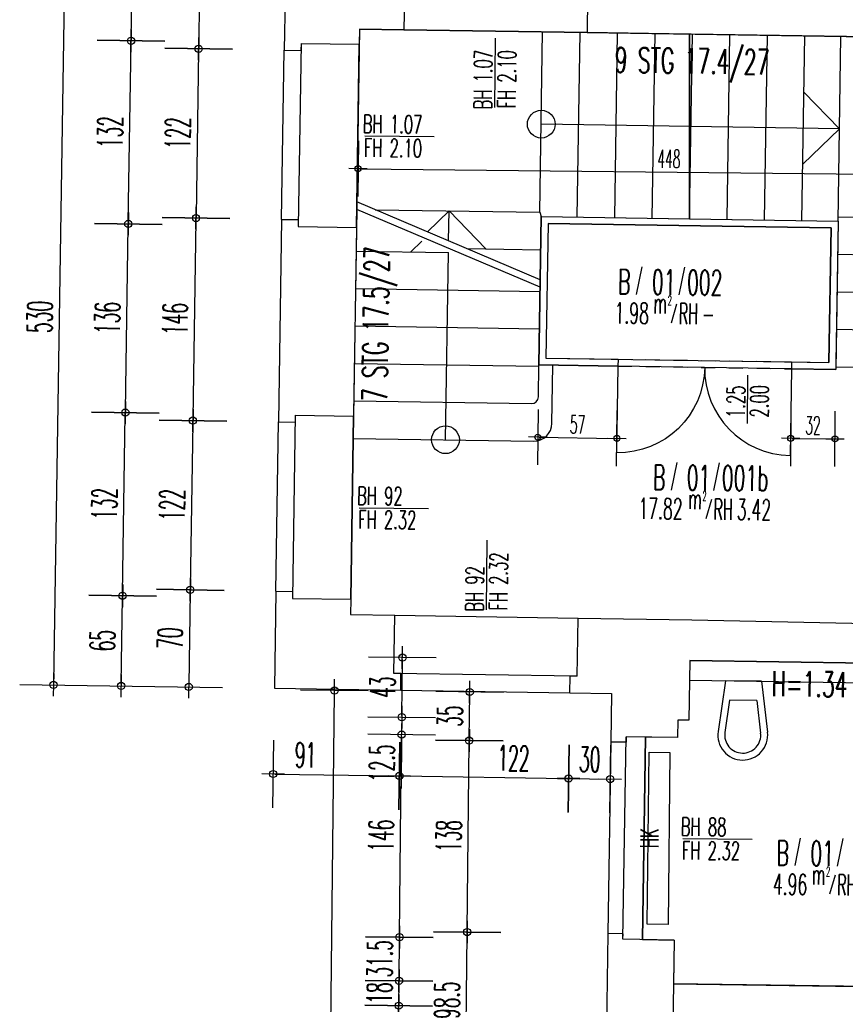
# Model space of a CAD drawing. Extents: x -14.3 to 68.8, y -3.9 to 57.4.
# Tile 38 of 46: x 32.2 to 38.2, y 40.4 to 47.5. Entities that reach past the tile are written whole.
import ezdxf
from ezdxf.enums import TextEntityAlignment as Align

# ---------------------------------------------------------------- set-up
doc = ezdxf.new("R2010")
doc.units = 0
doc.header["$LTSCALE"] = 0.25
doc.header["$MEASUREMENT"] = 0
doc.header["$PDMODE"] = 34
doc.header["$PDSIZE"] = 0.06
doc.linetypes.add('BOS_PUNKT', pattern=[0.18, 0, -0.18])
doc.layers.get('0').update_dxf_attribs({"color": 30, "linetype": 'CONTINUOUS'})
doc.layers.get('DEFPOINTS').update_dxf_attribs({"linetype": 'CONTINUOUS'})
for name, color, linetype in [('01ATTRMB', 7, 'CONTINUOUS'), ('01BEM-A', 7, 'CONTINUOUS'), ('01BEM-FEN', 7, 'CONTINUOUS'), ('01BEM-I', 7, 'CONTINUOUS'), ('01BEM-TUR', 7, 'CONTINUOUS'), ('01EIN-SAN', 9, 'CONTINUOUS'), ('01FEN', 4, 'CONTINUOUS'), ('01FLA-POLY1', 1, 'CONTINUOUS'), ('01TGA-HZG', 4, 'CONTINUOUS'), ('01TRE-LIN', 4, 'CONTINUOUS'), ('01TRE-S', 7, 'CONTINUOUS'), ('01TRE-ST', 9, 'CONTINUOUS'), ('01TUR-S', 7, 'CONTINUOUS'), ('01TXT', 7, 'CONTINUOUS'), ('01WAN', 3, 'CONTINUOUS'), ('01WAN-S', 7, 'CONTINUOUS'), ('01WLB', 2, 'CONTINUOUS'), ('01WLB-U', 7, 'BOS_PUNKT')]:
    doc.layers.add(name, color=color, linetype=linetype)
doc.styles.add('BOS', font='romans.shx', dxfattribs={"width": 0.6})
doc.styles.add('BOS-BEM', font='romans.shx', dxfattribs={"width": 0.5})
doc.dimstyles.new('BOS-130', dxfattribs={"dimscale": 0.001, "dimtxt": 130, "dimasz": 10.666667, "dimexe": 1.8, "dimexo": 0.1, "dimgap": 30, "dimtad": 1, "dimdec": 4, "dimlfac": 100, "dimrnd": 0.5, "dimzin": 12, "dimtxsty": 'BOS-BEM', "dimblk1": 'BOS-BEM', "dimblk2": 'BOS-BEM', "dimsah": 1, "dimcen": 1.5, "dimse1": 1, "dimse2": 1, "dimclrd": 256, "dimclre": 256, "dimclrt": 256, "dimazin": 3, "dimtfac": 1, "dimtdec": 4, "dimtmove": 0, "dimatfit": 3, "dimtvp": 1.2, "dimtolj": 1, "dimtzin": 0})
doc.dimstyles.new('BOS-180', dxfattribs={"dimscale": 0.001, "dimtxt": 180, "dimasz": 13, "dimexe": 1.8, "dimexo": 0.1, "dimgap": 50, "dimtad": 1, "dimdec": 4, "dimlfac": 100, "dimrnd": 0.5, "dimzin": 12, "dimtxsty": 'BOS-BEM', "dimblk1": 'BOS-BEM', "dimblk2": 'BOS-BEM', "dimsah": 1, "dimcen": 1.5, "dimse1": 1, "dimse2": 1, "dimclrd": 256, "dimclre": 256, "dimclrt": 256, "dimazin": 3, "dimtfac": 1, "dimtdec": 4, "dimtmove": 0, "dimatfit": 3, "dimtvp": 1.2, "dimtolj": 1, "dimtzin": 0})

# ---------------------------------------------------------------- blocks, each defined once
blk = doc.blocks.new('TUR')
at = {"color": 0, "linetype": 'BYBLOCK'}
blk.add_line((0, 0), (0, 1), dxfattribs=at)
blk.add_arc((0, 0), 1, 0, 90, dxfattribs=at)
blk = doc.blocks.new('BL_KLOSETT')
at = {"color": 0, "linetype": 'BYBLOCK'}
for p, q in [((0, 0.13), (0.3664, 0.1784)), ((0, 0.13), (0, -0.13)), ((0.14, 0.0981), (0.373, 0.1289)), ((0.14, 0.0981), (0.14, -0.0981)), ((0, -0.13), (0.3664, -0.1784)), ((0.14, -0.0981), (0.373, -0.1289))]:
    blk.add_line(p, q, dxfattribs=at)
for radius, start, end in [(0.18, 0.00006, 97.53203), (0.13, 0.00005, 97.53208), (0.18, 262.46797, 359.99994), (0.13, 262.46792, 359.99995)]:
    blk.add_arc((0.39, 0), radius, start, end, dxfattribs=at)
blk = doc.blocks.new('BOS-BEM')
for p, q in [((0, -18.75), (0, 18.75)), ((-6.25, 0), (6.25, 0))]:
    blk.add_line(p, q)
blk.add_circle((0, 0), 2)
blk = doc.blocks.new('*D1424')
at = {"layer": '01BEM-I'}
blk.add_line((37.7912, 44.5126), (38.0898, 44.5095), dxfattribs=at)
at = {"layer": 'DEFPOINTS', "color": 0}
for p in [(37.7858, 45.0127), (38.1058, 45.0093), (38.1005, 44.5094)]:
    blk.add_point(p, dxfattribs=at)
at = {"layer": '01BEM-I', "xscale": 0.01066666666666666, "yscale": 0.01066666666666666, "zscale": 0.01066666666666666}
for p, rotation in [((37.7805, 44.5127), 179.3945312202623), ((38.1005, 44.5094), 359.3945312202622)]:
    blk.add_blockref('BOS-BEM', p, dxfattribs=dict(at, rotation=rotation))
at = {"layer": '01BEM-I', "insert": (37.9415, 44.606), "char_height": 0.13, "attachment_point": 5, "rotation": 359.39453, "style": 'BOS-BEM'}
blk.add_mtext('\\A1;32', dxfattribs=at)
blk = doc.blocks.new('*D1417')
at = {"layer": '01BEM-I'}
blk.add_line((35.9687, 44.5214), (36.5175, 44.5129), dxfattribs=at)
at = {"layer": 'DEFPOINTS', "color": 0}
for p in [(35.966, 45.0424), (36.5362, 45.0336), (36.5282, 44.5128)]:
    blk.add_point(p, dxfattribs=at)
at = {"layer": '01BEM-I', "xscale": 0.01066666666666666, "yscale": 0.01066666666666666, "zscale": 0.01066666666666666}
for p, rotation in [((35.958, 44.5216), 179.1155349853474), ((36.5282, 44.5128), 359.1155349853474)]:
    blk.add_blockref('BOS-BEM', p, dxfattribs=dict(at, rotation=rotation))
at = {"layer": '01BEM-I', "insert": (36.2446, 44.6122), "char_height": 0.13, "attachment_point": 5, "rotation": 359.11553, "style": 'BOS-BEM'}
blk.add_mtext('\\A1;57', dxfattribs=at)
blk = doc.blocks.new('*D987')
at = {"layer": '01BEM-A'}
blk.add_line((32.5491, 48.0225), (32.4677, 42.7491), dxfattribs=at)
at = {"layer": 'DEFPOINTS', "color": 0}
for p in [(34.1417, 48.0109), (32.4675, 42.7361), (34.0598, 42.7115)]:
    blk.add_point(p, dxfattribs=at)
at = {"layer": '01BEM-A', "xscale": 0.013, "yscale": 0.013, "zscale": 0.013}
for p, rotation in [((32.5493, 48.0355), 89.11553498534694), ((32.4675, 42.7361), 269.1155349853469)]:
    blk.add_blockref('BOS-BEM', p, dxfattribs=dict(at, rotation=rotation))
at = {"layer": '01BEM-A', "insert": (32.3685, 45.3879), "char_height": 0.18, "attachment_point": 5, "rotation": 89.11553, "style": 'BOS-BEM'}
blk.add_mtext('\\A1;530', dxfattribs=at)
blk = doc.blocks.new('*D986')
at = {"layer": '01BEM-A'}
blk.add_line((32.9552, 42.7416), (32.9648, 43.3655), dxfattribs=at)
at = {"layer": 'DEFPOINTS', "color": 0}
for p in [(32.965, 43.3785), (34.1899, 43.3596), (34.0598, 42.7115)]:
    blk.add_point(p, dxfattribs=at)
at = {"layer": '01BEM-A', "xscale": 0.013, "yscale": 0.013, "zscale": 0.013}
for p, rotation in [((32.965, 43.3785), 89.11553498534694), ((32.955, 42.7286), 269.1155349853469)]:
    blk.add_blockref('BOS-BEM', p, dxfattribs=dict(at, rotation=rotation))
at = {"layer": '01BEM-A', "insert": (32.82, 43.0557), "char_height": 0.18, "attachment_point": 5, "rotation": 89.11553, "style": 'BOS-BEM'}
blk.add_mtext('\\A1;65', dxfattribs=at)
blk = doc.blocks.new('*D985')
at = {"layer": '01BEM-A'}
blk.add_line((32.9652, 43.3915), (32.9852, 44.6853), dxfattribs=at)
at = {"layer": 'DEFPOINTS', "color": 0}
for p in [(32.9854, 44.6983), (34.2102, 44.6794), (34.1899, 43.3596)]:
    blk.add_point(p, dxfattribs=at)
at = {"layer": '01BEM-A', "xscale": 0.013, "yscale": 0.013, "zscale": 0.013}
for p, rotation in [((32.9854, 44.6983), 89.11553498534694), ((32.965, 43.3785), 269.1155349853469)]:
    blk.add_blockref('BOS-BEM', p, dxfattribs=dict(at, rotation=rotation))
at = {"layer": '01BEM-A', "insert": (32.8352, 44.0406), "char_height": 0.18, "attachment_point": 5, "rotation": 89.11553, "style": 'BOS-BEM'}
blk.add_mtext('\\A1;132', dxfattribs=at)
blk = doc.blocks.new('*D984')
at = {"layer": '01BEM-A'}
blk.add_line((32.9856, 44.7113), (33.0062, 46.0452), dxfattribs=at)
at = {"layer": 'DEFPOINTS', "color": 0}
for p in [(33.0064, 46.0582), (34.2312, 46.0393), (34.2102, 44.6794)]:
    blk.add_point(p, dxfattribs=at)
at = {"layer": '01BEM-A', "xscale": 0.013, "yscale": 0.013, "zscale": 0.013}
for p, rotation in [((33.0064, 46.0582), 89.11553498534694), ((32.9854, 44.6983), 269.1155349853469)]:
    blk.add_blockref('BOS-BEM', p, dxfattribs=dict(at, rotation=rotation))
at = {"layer": '01BEM-A', "insert": (32.8559, 45.3804), "char_height": 0.18, "attachment_point": 5, "rotation": 89.11553, "style": 'BOS-BEM'}
blk.add_mtext('\\A1;136', dxfattribs=at)
blk = doc.blocks.new('*D983')
at = {"layer": '01BEM-A'}
blk.add_line((33.0066, 46.0712), (33.0265, 47.365), dxfattribs=at)
at = {"layer": 'DEFPOINTS', "color": 0}
for p in [(33.0267, 47.378), (34.2516, 47.3591), (34.2312, 46.0393)]:
    blk.add_point(p, dxfattribs=at)
at = {"layer": '01BEM-A', "xscale": 0.013, "yscale": 0.013, "zscale": 0.013}
for p, rotation in [((33.0267, 47.378), 89.11553498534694), ((33.0064, 46.0582), 269.1155349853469)]:
    blk.add_blockref('BOS-BEM', p, dxfattribs=dict(at, rotation=rotation))
at = {"layer": '01BEM-A', "insert": (32.8766, 46.7203), "char_height": 0.18, "attachment_point": 5, "rotation": 89.11553, "style": 'BOS-BEM'}
blk.add_mtext('\\A1;132', dxfattribs=at)
blk = doc.blocks.new('*D982')
at = {"layer": '01BEM-A'}
blk.add_line((33.0269, 47.391), (33.0366, 48.0149), dxfattribs=at)
at = {"layer": 'DEFPOINTS', "color": 0}
for p in [(33.0368, 48.0279), (34.1417, 48.0109), (34.2516, 47.3591)]:
    blk.add_point(p, dxfattribs=at)
at = {"layer": '01BEM-A', "xscale": 0.013, "yscale": 0.013, "zscale": 0.013}
for p, rotation in [((33.0368, 48.0279), 89.11553498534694), ((33.0267, 47.378), 269.1155349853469)]:
    blk.add_blockref('BOS-BEM', p, dxfattribs=dict(at, rotation=rotation))
at = {"layer": '01BEM-A', "insert": (32.8918, 47.7051), "char_height": 0.18, "attachment_point": 5, "rotation": 89.11553, "style": 'BOS-BEM'}
blk.add_mtext('\\A1;65', dxfattribs=at)
blk = doc.blocks.new('*D1431')
at = {"layer": '01BEM-A'}
blk.add_line((33.524, 48.0074), (33.5136, 47.3335), dxfattribs=at)
at = {"layer": 'DEFPOINTS', "color": 0}
for p in [(34.1417, 48.0109), (33.5134, 47.3205), (34.1308, 47.311)]:
    blk.add_point(p, dxfattribs=at)
at = {"layer": '01BEM-A', "xscale": 0.013, "yscale": 0.013, "zscale": 0.013}
for p, rotation in [((33.5242, 48.0204), 89.11553498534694), ((33.5134, 47.3205), 269.1155349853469)]:
    blk.add_blockref('BOS-BEM', p, dxfattribs=dict(at, rotation=rotation))
at = {"layer": '01BEM-A', "insert": (33.3788, 47.6726), "char_height": 0.18, "attachment_point": 5, "rotation": 89.11553, "style": 'BOS-BEM'}
blk.add_mtext('\\A1;70', dxfattribs=at)
blk = doc.blocks.new('*D1406')
at = {"layer": '01BEM-A'}
blk.add_line((33.5132, 47.3075), (33.4948, 46.1136), dxfattribs=at)
at = {"layer": 'DEFPOINTS', "color": 0}
for p in [(34.1308, 47.311), (33.4946, 46.1006), (34.112, 46.0911)]:
    blk.add_point(p, dxfattribs=at)
at = {"layer": '01BEM-A', "xscale": 0.013, "yscale": 0.013, "zscale": 0.013}
for p, rotation in [((33.5134, 47.3205), 89.11553498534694), ((33.4946, 46.1006), 269.1155349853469)]:
    blk.add_blockref('BOS-BEM', p, dxfattribs=dict(at, rotation=rotation))
at = {"layer": '01BEM-A', "insert": (33.364, 46.7127), "char_height": 0.18, "attachment_point": 5, "rotation": 89.11553, "style": 'BOS-BEM'}
blk.add_mtext('\\A1;122', dxfattribs=at)
blk = doc.blocks.new('*D1416')
at = {"layer": '01BEM-A'}
blk.add_line((33.4944, 46.0876), (33.4722, 44.6538), dxfattribs=at)
at = {"layer": 'DEFPOINTS', "color": 0}
for p in [(34.112, 46.0911), (33.472, 44.6408), (34.0895, 44.6313)]:
    blk.add_point(p, dxfattribs=at)
at = {"layer": '01BEM-A', "xscale": 0.013, "yscale": 0.013, "zscale": 0.013}
for p, rotation in [((33.4946, 46.1006), 89.11553498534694), ((33.472, 44.6408), 269.1155349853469)]:
    blk.add_blockref('BOS-BEM', p, dxfattribs=dict(at, rotation=rotation))
at = {"layer": '01BEM-A', "insert": (33.3433, 45.3729), "char_height": 0.18, "attachment_point": 5, "rotation": 89.11553, "style": 'BOS-BEM'}
blk.add_mtext('\\A1;146', dxfattribs=at)
blk = doc.blocks.new('*D1415')
at = {"layer": '01BEM-A'}
blk.add_line((33.4718, 44.6278), (33.4534, 43.434), dxfattribs=at)
at = {"layer": 'DEFPOINTS', "color": 0}
for p in [(34.0895, 44.6313), (33.4532, 43.421), (34.0706, 43.4114)]:
    blk.add_point(p, dxfattribs=at)
at = {"layer": '01BEM-A', "xscale": 0.013, "yscale": 0.013, "zscale": 0.013}
for p, rotation in [((33.472, 44.6408), 89.11553498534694), ((33.4532, 43.421), 269.1155349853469)]:
    blk.add_blockref('BOS-BEM', p, dxfattribs=dict(at, rotation=rotation))
at = {"layer": '01BEM-A', "insert": (33.3226, 44.033), "char_height": 0.18, "attachment_point": 5, "rotation": 89.11553, "style": 'BOS-BEM'}
blk.add_mtext('\\A1;122', dxfattribs=at)
blk = doc.blocks.new('*D981')
at = {"layer": '01BEM-A'}
blk.add_line((33.453, 43.408), (33.4426, 42.734), dxfattribs=at)
at = {"layer": 'DEFPOINTS', "color": 0}
for p in [(34.0706, 43.4114), (33.4424, 42.721), (34.0598, 42.7115)]:
    blk.add_point(p, dxfattribs=at)
at = {"layer": '01BEM-A', "xscale": 0.013, "yscale": 0.013, "zscale": 0.013}
for p, rotation in [((33.4532, 43.421), 89.11553498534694), ((33.4424, 42.721), 269.1155349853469)]:
    blk.add_blockref('BOS-BEM', p, dxfattribs=dict(at, rotation=rotation))
at = {"layer": '01BEM-A', "insert": (33.3078, 43.0732), "char_height": 0.18, "attachment_point": 5, "rotation": 89.11553, "style": 'BOS-BEM'}
blk.add_mtext('\\A1;70', dxfattribs=at)
blk = doc.blocks.new('*D1414')
at = {"layer": '01BEM-A'}
blk.add_line((34.0635, 42.0936), (34.9474, 42.0802), dxfattribs=at)
at = {"layer": 'DEFPOINTS', "color": 0}
for p in [(34.0598, 42.7115), (34.9697, 42.6975), (34.9604, 42.08)]:
    blk.add_point(p, dxfattribs=at)
at = {"layer": '01BEM-A', "xscale": 0.013, "yscale": 0.013, "zscale": 0.013}
for p, rotation in [((34.0505, 42.0938), 179.1311937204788), ((34.9604, 42.08), 359.1311937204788)]:
    blk.add_blockref('BOS-BEM', p, dxfattribs=dict(at, rotation=rotation))
at = {"layer": '01BEM-A', "insert": (34.2842, 42.2303), "char_height": 0.18, "attachment_point": 5, "rotation": 359.13119, "style": 'BOS-BEM'}
blk.add_mtext('\\A1;91', dxfattribs=at)
blk = doc.blocks.new('*D1413')
at = {"layer": '01BEM-A'}
blk.add_line((34.9734, 42.0796), (36.1672, 42.0615), dxfattribs=at)
at = {"layer": 'DEFPOINTS', "color": 0}
for p in [(34.9697, 42.6975), (36.1896, 42.6786), (36.1802, 42.0613)]:
    blk.add_point(p, dxfattribs=at)
at = {"layer": '01BEM-A', "xscale": 0.013, "yscale": 0.013, "zscale": 0.013}
for p, rotation in [((34.9604, 42.0798), 179.1311937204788), ((36.1802, 42.0613), 359.1311937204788)]:
    blk.add_blockref('BOS-BEM', p, dxfattribs=dict(at, rotation=rotation))
at = {"layer": '01BEM-A', "insert": (35.7825, 42.2073), "char_height": 0.18, "attachment_point": 5, "rotation": 359.13119, "style": 'BOS-BEM'}
blk.add_mtext('\\A1;122', dxfattribs=at)
blk = doc.blocks.new('*D1412')
at = {"layer": '01BEM-A'}
blk.add_line((36.1932, 42.0613), (36.4672, 42.0572), dxfattribs=at)
at = {"layer": 'DEFPOINTS', "color": 0}
for p in [(36.1896, 42.6786), (36.4896, 42.674), (36.4802, 42.057)]:
    blk.add_point(p, dxfattribs=at)
at = {"layer": '01BEM-A', "xscale": 0.013, "yscale": 0.013, "zscale": 0.013}
for p, rotation in [((36.1802, 42.0615), 179.1311937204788), ((36.4802, 42.057), 359.1311937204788)]:
    blk.add_blockref('BOS-BEM', p, dxfattribs=dict(at, rotation=rotation))
at = {"layer": '01BEM-A', "insert": (36.3323, 42.1992), "char_height": 0.18, "attachment_point": 5, "rotation": 359.13119, "style": 'BOS-BEM'}
blk.add_mtext('\\A1;30', dxfattribs=at)
blk = doc.blocks.new('*D1333')
at = {"layer": '01BEM-A'}
blk.add_line((35.4389, 39.9828), (35.449, 40.9418), dxfattribs=at)
at = {"layer": 'DEFPOINTS', "color": 0}
for p in [(35.4491, 40.9548), (36.4628, 40.944), (36.4476, 39.9591)]:
    blk.add_point(p, dxfattribs=at)
at = {"layer": '01BEM-A', "xscale": 0.013, "yscale": 0.013, "zscale": 0.013}
for p, rotation in [((35.4491, 40.9548), 89.39336692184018), ((35.4387, 39.9698), 269.3933669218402)]:
    blk.add_blockref('BOS-BEM', p, dxfattribs=dict(at, rotation=rotation))
at = {"layer": '01BEM-A', "insert": (35.3039, 40.4638), "char_height": 0.18, "attachment_point": 5, "rotation": 89.39337, "style": 'BOS-BEM'}
blk.add_mtext('\\A1;98.5', dxfattribs=at)
blk = doc.blocks.new('*D1411')
at = {"layer": '01BEM-A'}
blk.add_line((35.4493, 40.9678), (35.4636, 42.3217), dxfattribs=at)
at = {"layer": 'DEFPOINTS', "color": 0}
for p in [(35.4638, 42.3347), (36.4841, 42.3239), (36.4628, 40.944)]:
    blk.add_point(p, dxfattribs=at)
at = {"layer": '01BEM-A', "xscale": 0.013, "yscale": 0.013, "zscale": 0.013}
for p, rotation in [((35.4638, 42.3347), 89.39336692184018), ((35.4491, 40.9548), 269.3933669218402)]:
    blk.add_blockref('BOS-BEM', p, dxfattribs=dict(at, rotation=rotation))
at = {"layer": '01BEM-A', "insert": (35.3165, 41.6462), "char_height": 0.18, "attachment_point": 5, "rotation": 89.39337, "style": 'BOS-BEM'}
blk.add_mtext('\\A1;138', dxfattribs=at)
blk = doc.blocks.new('*D1410')
at = {"layer": '01BEM-A'}
blk.add_line((35.4639, 42.3477), (35.4673, 42.6718), dxfattribs=at)
at = {"layer": 'DEFPOINTS', "color": 0}
for p in [(35.4675, 42.6848), (36.4896, 42.674), (36.4841, 42.3239)]:
    blk.add_point(p, dxfattribs=at)
at = {"layer": '01BEM-A', "xscale": 0.013, "yscale": 0.013, "zscale": 0.013}
for p, rotation in [((35.4675, 42.6848), 89.39336692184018), ((35.4638, 42.3347), 269.3933669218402)]:
    blk.add_blockref('BOS-BEM', p, dxfattribs=dict(at, rotation=rotation))
at = {"layer": '01BEM-A', "insert": (35.3256, 42.5112), "char_height": 0.18, "attachment_point": 5, "rotation": 89.39337, "style": 'BOS-BEM'}
blk.add_mtext('\\A1;35', dxfattribs=at)
blk = doc.blocks.new('*D1357')
at = {"layer": '01BEM-A'}
blk.add_line((34.9518, 40.0256), (34.9559, 40.4112), dxfattribs=at)
at = {"layer": 'DEFPOINTS', "color": 0}
for p in [(34.956, 40.4242), (36.9346, 40.4033), (36.9282, 39.9917)]:
    blk.add_point(p, dxfattribs=at)
at = {"layer": '01BEM-A', "xscale": 0.013, "yscale": 0.013, "zscale": 0.013}
for p, rotation in [((34.956, 40.4242), 89.39336692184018), ((34.9516, 40.0126), 269.3933669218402)]:
    blk.add_blockref('BOS-BEM', p, dxfattribs=dict(at, rotation=rotation))
at = {"layer": '01BEM-A', "insert": (34.8138, 40.2199), "char_height": 0.18, "attachment_point": 5, "rotation": 89.39337, "style": 'BOS-BEM'}
blk.add_mtext('\\A1;41', dxfattribs=at)
blk = doc.blocks.new('*D1356')
at = {"layer": '01BEM-A'}
blk.add_line((34.9561, 40.4372), (34.9578, 40.5907), dxfattribs=at)
at = {"layer": 'DEFPOINTS', "color": 0}
for p in [(34.9579, 40.6037), (36.9373, 40.5827), (36.9346, 40.4033)]:
    blk.add_point(p, dxfattribs=at)
at = {"layer": '01BEM-A', "xscale": 0.013, "yscale": 0.013, "zscale": 0.013}
for p, rotation in [((34.9579, 40.6037), 89.39336692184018), ((34.956, 40.4242), 269.3933669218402)]:
    blk.add_blockref('BOS-BEM', p, dxfattribs=dict(at, rotation=rotation))
at = {"layer": '01BEM-A', "insert": (34.817, 40.5154), "char_height": 0.18, "attachment_point": 5, "rotation": 89.39337, "style": 'BOS-BEM'}
blk.add_mtext('\\A1;18', dxfattribs=at)
blk = doc.blocks.new('*D1332')
at = {"layer": '01BEM-A'}
blk.add_line((34.958, 40.6167), (34.9611, 40.9046), dxfattribs=at)
at = {"layer": 'DEFPOINTS', "color": 0}
for p in [(34.9612, 40.9176), (36.9406, 40.8966), (36.9373, 40.5827)]:
    blk.add_point(p, dxfattribs=at)
at = {"layer": '01BEM-A', "xscale": 0.013, "yscale": 0.013, "zscale": 0.013}
for p, rotation in [((34.9612, 40.9176), 89.39336692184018), ((34.9579, 40.6037), 269.3933669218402)]:
    blk.add_blockref('BOS-BEM', p, dxfattribs=dict(at, rotation=rotation))
at = {"layer": '01BEM-A', "insert": (34.8196, 40.7621), "char_height": 0.18, "attachment_point": 5, "rotation": 89.39337, "style": 'BOS-BEM'}
blk.add_mtext('\\A1;31.5', dxfattribs=at)
blk = doc.blocks.new('*D1409')
at = {"layer": '01BEM-A'}
blk.add_line((34.9614, 40.9306), (34.9765, 42.3645), dxfattribs=at)
at = {"layer": 'DEFPOINTS', "color": 0}
for p in [(34.9767, 42.3775), (36.9647, 42.3564), (36.9406, 40.8966)]:
    blk.add_point(p, dxfattribs=at)
at = {"layer": '01BEM-A', "xscale": 0.013, "yscale": 0.013, "zscale": 0.013}
for p, rotation in [((34.9767, 42.3775), 89.39336692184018), ((34.9612, 40.9176), 269.3933669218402)]:
    blk.add_blockref('BOS-BEM', p, dxfattribs=dict(at, rotation=rotation))
at = {"layer": '01BEM-A', "insert": (34.829, 41.649), "char_height": 0.18, "attachment_point": 5, "rotation": 89.39337, "style": 'BOS-BEM'}
blk.add_mtext('\\A1;146', dxfattribs=at)
blk = doc.blocks.new('*D1408')
at = {"layer": '01BEM-A'}
for p, q in [((34.9782, 42.5162), (34.9783, 42.5292)), ((34.978, 42.5032), (34.9767, 42.3775)), ((34.9765, 42.3645), (34.9726, 41.9901))]:
    blk.add_line(p, q, dxfattribs=at)
at = {"layer": 'DEFPOINTS', "color": 0}
for p in [(34.978, 42.5032), (37.0466, 42.4813), (36.9647, 42.3564)]:
    blk.add_point(p, dxfattribs=at)
at = {"layer": '01BEM-A', "xscale": 0.013, "yscale": 0.013, "zscale": 0.013}
for p, rotation in [((34.978, 42.5032), 269.3933669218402), ((34.9767, 42.3775), 89.39336692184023)]:
    blk.add_blockref('BOS-BEM', p, dxfattribs=dict(at, rotation=rotation))
at = {"layer": '01BEM-A', "insert": (34.8345, 42.1723), "char_height": 0.18, "attachment_point": 5, "rotation": 89.39337, "style": 'BOS-BEM'}
blk.add_mtext('\\A1;12.5', dxfattribs=at)
blk = doc.blocks.new('*D1407')
at = {"layer": '01BEM-A'}
blk.add_line((34.9782, 42.5162), (34.9824, 42.9201), dxfattribs=at)
at = {"layer": 'DEFPOINTS', "color": 0}
for p in [(34.9826, 42.9331), (37.0533, 42.9112), (37.0466, 42.4813)]:
    blk.add_point(p, dxfattribs=at)
at = {"layer": '01BEM-A', "xscale": 0.013, "yscale": 0.013, "zscale": 0.013}
for p, rotation in [((34.9826, 42.9331), 89.39336692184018), ((34.978, 42.5032), 269.3933669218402)]:
    blk.add_blockref('BOS-BEM', p, dxfattribs=dict(at, rotation=rotation))
at = {"layer": '01BEM-A', "insert": (34.8403, 42.7196), "char_height": 0.18, "attachment_point": 5, "rotation": 89.39337, "style": 'BOS-BEM'}
blk.add_mtext('\\A1;43', dxfattribs=at)
blk = doc.blocks.new('*D1113')
at = {"layer": '01BEM-A'}
blk.add_line((34.1553, 10.8439), (34.4924, 42.6821), dxfattribs=at)
at = {"layer": 'DEFPOINTS', "color": 0}
for p in [(34.4925, 42.6951), (36.4896, 42.674), (36.13, 10.81)]:
    blk.add_point(p, dxfattribs=at)
at = {"layer": '01BEM-A', "xscale": 0.013, "yscale": 0.013, "zscale": 0.013}
for p, rotation in [((34.4925, 42.6951), 89.39336692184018), ((34.1551, 10.8309), 269.3933669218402)]:
    blk.add_blockref('BOS-BEM', p, dxfattribs=dict(at, rotation=rotation))
at = {"layer": '01BEM-A', "insert": (34.1941, 27.7337), "char_height": 0.18, "attachment_point": 5, "rotation": 89.39337, "style": 'BOS-BEM'}
blk.add_mtext('\\A1;3186.5', dxfattribs=at)
blk = doc.blocks.new('*D1404')
at = {"layer": '01BEM-I'}
blk.add_line((34.6733, 46.4559), (39.131, 46.4087), dxfattribs=at)
at = {"layer": 'DEFPOINTS', "color": 0}
for p in [(34.6732, 47.4618), (39.1509, 47.2735), (39.1417, 46.4086)]:
    blk.add_point(p, dxfattribs=at)
at = {"layer": '01BEM-I', "xscale": 0.01066666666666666, "yscale": 0.01066666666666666, "zscale": 0.01066666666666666}
for p, rotation in [((34.6626, 46.4561), 179.3933669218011), ((39.1417, 46.4086), 359.3933669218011)]:
    blk.add_blockref('BOS-BEM', p, dxfattribs=dict(at, rotation=rotation))
at = {"layer": '01BEM-I', "insert": (36.9032, 46.5273), "char_height": 0.13, "attachment_point": 5, "rotation": 359.39337, "style": 'BOS-BEM'}
blk.add_mtext('\\A1;448', dxfattribs=at)

msp = doc.modelspace()

# ---------------------------------------------------------------- linework, layer by layer
at = {"layer": '01ATTRMB'}
for p, q in [((36.7085888, 45.7490188), (36.6679779, 45.5500574)), ((37.0153032, 45.7457715), (36.9746923, 45.5468101)), ((36.9587883, 45.480847), (36.9188273, 45.3432666)), ((36.9592399, 44.3394634), (36.9186289, 44.1405021)), ((37.2659543, 44.3362161), (37.2253434, 44.1372547)), ((37.2094394, 44.0712916), (37.1694783, 43.9337112)), ((37.8501797, 41.6324271), (37.8095688, 41.4334658)), ((38.1568942, 41.6291798), (38.1162832, 41.4302184)), ((38.1003793, 41.3642553), (38.0604182, 41.226675))]:
    msp.add_line(p, q, dxfattribs=at)
at = {"layer": '01BEM-FEN', "linetype": 'BYBLOCK'}
for p, q in [((35.6478447, 46.8975073), (35.6531382, 47.3974793)), ((34.7113691, 46.6926985), (35.2113411, 46.6874051)), ((34.67, 44.0130178), (35.169972, 44.0077244)), ((35.5879974, 43.2779821), (35.5932909, 43.7779541)), ((37.003463, 41.6283202), (37.503435, 41.6230267))]:
    msp.add_line(p, q, dxfattribs=at)
at = {"layer": '01BEM-TUR', "linetype": 'BYBLOCK'}
msp.add_line((37.4688925, 44.6191181), (37.4725982, 44.9690984), dxfattribs=at)
at = {"layer": '01EIN-SAN'}
for p, q in [((37.0532823, 42.9112145), (37.0511212, 42.7712312)), ((37.0532823, 42.9112145), (38.9730616, 42.8821016)), ((37.0511595, 42.7712306), (38.9709388, 42.7421177))]:
    msp.add_line(p, q, dxfattribs=at)
at = {"layer": '01FEN'}
for p, q in [((34.251607, 47.3591031), (34.2312312, 46.0392604)), ((34.210238, 44.6794224), (34.1898622, 43.3595797)), ((36.2414355, 42.7978442), (34.9215928, 42.81822)), ((36.5722153, 40.9023246), (36.5947522, 42.3621506))]:
    msp.add_line(p, q, dxfattribs=at)
at = {"layer": '01FLA-POLY1'}
msp.add_lwpolyline([(39.1527212, 47.3934526), (37.0524388, 47.4258768), (37.0524388, 46.0957183), (38.1223114, 46.0792016), (38.1057946, 45.0093291), (37.7858327, 45.0142687), (36.5359817, 45.0335639), (35.9660496, 45.0423626), (35.9825663, 46.1122351), (37.0524388, 46.0957183), (37.0524388, 47.4258768), (36.3130596, 47.4372914), (34.9932168, 47.4576672), (34.673255, 47.4626068), (34.671557, 47.3526199), (34.6511812, 46.0327772), (34.6301879, 44.6729392), (34.6098121, 43.3530965), (34.6081141, 43.2431096), (34.928076, 43.23817), (36.2479187, 43.2177942), (37.067821, 43.2051365), (39.3773515, 43.1568903)], dxfattribs=at)
for points in [[(38.0715455, 46.0299794), (36.0317886, 46.0614692), (36.0168154, 45.0915848), (38.0565724, 45.0600949)], [(38.9526858, 41.5622589), (38.9730616, 42.8821016), (37.0532823, 42.9112145), (37.0466447, 42.4812657), (36.9666539, 42.4824788), (36.9647081, 42.3564392), (36.7347355, 42.3599896), (36.7121986, 40.9001635), (36.9421712, 40.8966132), (36.9373251, 40.5827051), (38.9370952, 40.5523792), (38.9383301, 40.6323696)]]:
    msp.add_lwpolyline(points, close=True, dxfattribs=at)
at = {"layer": '01TGA-HZG'}
for p, q in [((36.7469099, 41.0104725), (36.7600385, 42.250403)), ((36.7600385, 42.250403), (36.9100301, 42.2488148)), ((36.9100301, 42.2488148), (36.8969015, 41.0088843)), ((36.8969015, 41.0088843), (36.7469099, 41.0104725))]:
    msp.add_line(p, q, dxfattribs=at)
at = {"layer": '01TRE-LIN'}
for p, q in [((38.1325764, 46.7441224), (37.8766208, 47.0081048)), ((38.1325764, 46.7441224), (35.9828326, 46.7773102)), ((38.1325764, 46.7441224), (37.868594, 46.4881668)), ((35.3181086, 46.1524966), (35.1621039, 46.0012355)), ((35.3147739, 45.9364864), (35.3181086, 46.1524966)), ((35.3181086, 46.1524966), (35.5839087, 45.878361)), ((35.1226721, 45.9334552), (35.04351, 45.8567001)), ((35.2926389, 44.5026932), (35.3134778, 45.8525323))]:
    msp.add_line(p, q, dxfattribs=at)
for centre in [(35.9828326, 46.7773102), (35.2926389, 44.5026932)]:
    msp.add_circle(centre, 0.1, dxfattribs=at)
at = {"layer": '01TRE-S'}
for p, q in [((34.673255, 47.4626068), (34.6540209, 46.2167193)), ((39.1527212, 47.3934526), (34.673255, 47.4626068)), ((35.9730306, 46.1423859), (35.9930977, 47.442231)), ((38.1223114, 46.0792016), (38.1428415, 47.4090431)), ((35.9755268, 45.6562535), (34.6540209, 46.2167193)), ((34.6531879, 46.1627617), (34.6281812, 44.5429547)), ((35.9746939, 45.6022959), (34.6531879, 46.1627617)), ((34.7860836, 46.16071), (35.9730306, 46.1423859)), ((35.9730306, 46.1423859), (35.9825663, 46.1122351)), ((35.9755268, 45.6562535), (35.9825663, 46.1122351)), ((35.9825663, 46.1122351), (38.1223114, 46.0792016)), ((38.1223114, 46.0792016), (38.1065664, 45.0593231)), ((38.1227744, 46.109198), (39.4226196, 46.0891309)), ((35.9660496, 45.0423626), (35.9746938, 45.6022959)), ((36.0660377, 45.040819), (35.9660496, 45.0423626)), ((36.0595545, 44.620869), (36.0660377, 45.040819)), ((38.1061033, 45.0293267), (39.4059485, 45.0092596)), ((34.6277181, 44.5129583), (35.9275883, 44.4928908))]:
    msp.add_line(p, q, dxfattribs=at)
msp.add_arc((35.9295699, 44.6228757), 0.13, 269.11553516, 359.11553456, dxfattribs=at)
at = {"layer": '01TRE-ST'}
for p, q in [((36.2425354, 46.1082217), (36.2630655, 47.4380632)), ((36.5125032, 46.1040539), (36.5330333, 47.4338954)), ((36.782471, 46.0998861), (36.8030012, 47.4297277)), ((37.0524388, 46.0957183), (37.072969, 47.4255599)), ((37.3224067, 46.0915506), (37.3429368, 47.4213921)), ((37.5923745, 46.0873828), (37.6129047, 47.4172243)), ((37.8623423, 46.083215), (37.8828725, 47.4130566)), ((34.648557, 45.8627974), (35.3134778, 45.8525323)), ((35.4468365, 45.8804771), (35.9788616, 45.8722637)), ((38.1186067, 45.8392302), (39.4184518, 45.8191631)), ((34.6443892, 45.5928296), (35.9742308, 45.5722994)), ((38.1144389, 45.5692624), (39.414284, 45.5491953)), ((34.6402215, 45.3228618), (35.970063, 45.3023316)), ((38.1102711, 45.2992945), (39.4101162, 45.2792274)), ((34.6360537, 45.0528939), (35.9658952, 45.0323638)), ((35.9624992, 44.81239), (35.9660496, 45.0423626)), ((34.6318859, 44.7829261), (35.9117334, 44.7631678))]:
    msp.add_line(p, q, dxfattribs=at)
msp.add_arc((35.9125052, 44.8131618), 0.05, 269.1155363, 359.11553182, dxfattribs=at)
at = {"layer": '01WAN'}
for p, q in [((34.1416549, 48.010878), (34.1308495, 47.3109614)), ((34.9997, 47.8776172), (34.9932168, 47.4576672)), ((36.3195428, 47.8572414), (36.3130596, 47.4372914)), ((34.673255, 47.4626068), (34.671557, 47.3526199)), ((34.673255, 47.4626068), (34.9932168, 47.4576672)), ((36.3130596, 47.4372914), (39.1527212, 47.3934526)), ((34.251607, 47.3591031), (34.2508352, 47.3091091)), ((34.251607, 47.3591031), (34.671557, 47.3526199)), ((34.1308495, 47.3109614), (34.2508352, 47.3091091)), ((34.1120173, 46.0911068), (34.0894804, 44.6312807)), ((34.1120173, 46.0911068), (34.232003, 46.0892544)), ((34.232003, 46.0892544), (34.2312312, 46.0392604)), ((34.2312312, 46.0392604), (34.6511812, 46.0327772)), ((34.6511812, 46.0327772), (34.6301879, 44.6729392)), ((34.210238, 44.6794224), (34.2094662, 44.6294284)), ((34.210238, 44.6794224), (34.6301879, 44.6729392)), ((34.0894804, 44.6312807), (34.2094662, 44.6294284)), ((34.0706483, 43.4114261), (34.0598429, 42.7115095)), ((34.0706483, 43.4114261), (34.190634, 43.4095737)), ((34.190634, 43.4095737), (34.1898622, 43.3595797)), ((34.1898622, 43.3595797), (34.6098121, 43.3530965)), ((34.6098121, 43.3530965), (34.6081141, 43.2431096)), ((34.6081141, 43.2431096), (34.928076, 43.23817)), ((34.9215928, 42.81822), (34.928076, 43.23817)), ((36.2414355, 42.7978442), (36.2479187, 43.2177942)), ((36.2479187, 43.2177942), (37.067821, 43.2051365)), ((37.067821, 43.2051365), (39.3773515, 43.1568903)), ((37.0532823, 42.9112145), (37.0466447, 42.4812657)), ((40.5828766, 42.8576893), (37.0532823, 42.9112145)), ((34.9715868, 42.8174482), (34.9215928, 42.81822)), ((34.9697345, 42.6974625), (34.9715868, 42.8174482)), ((36.1895891, 42.6786303), (36.1914415, 42.7986161)), ((36.2414355, 42.7978442), (36.1914415, 42.7986161)), ((34.0598429, 42.7115095), (34.9697345, 42.6974625)), ((36.1895891, 42.6786303), (36.4895534, 42.6739995)), ((36.4895534, 42.6739995), (36.4841478, 42.3238534)), ((36.9666539, 42.4824788), (36.9647081, 42.3564392)), ((37.0466447, 42.4812657), (36.9666539, 42.4824788)), ((36.5941347, 42.3221554), (36.4841478, 42.3238534)), ((36.5947522, 42.3621506), (36.5941347, 42.3221554)), ((36.9647081, 42.3564392), (36.5947522, 42.3621506)), ((36.4628458, 40.9440178), (36.4476412, 39.9591352)), ((36.5728327, 40.9423198), (36.4628458, 40.9440178)), ((36.5722153, 40.9023246), (36.5728327, 40.9423198)), ((36.9421712, 40.8966132), (36.5722153, 40.9023246)), ((36.9421712, 40.8966132), (36.9282014, 39.991721))]:
    msp.add_line(p, q, dxfattribs=at)
at = {"layer": '01WAN-S'}
for p, q in [((34.9932168, 47.4576672), (36.3130596, 47.4372914)), ((34.6511812, 46.0327772), (34.671557, 47.3526199)), ((34.1120173, 46.0911068), (34.1308495, 47.3109614)), ((34.6098121, 43.3530965), (34.6301879, 44.6729392)), ((34.0706483, 43.4114261), (34.0894804, 44.6312807)), ((34.928076, 43.23817), (36.2479187, 43.2177942)), ((34.9697345, 42.6974625), (36.1895891, 42.6786303)), ((36.4841478, 42.3238534), (36.4628458, 40.9440178)), ((36.7121986, 40.9001635), (36.7347355, 42.3599896))]:
    msp.add_line(p, q, dxfattribs=at)
at = {"layer": '01WLB'}
for p, q in [((35.9825663, 46.1122351), (35.9660496, 45.0423626)), ((35.9825663, 46.1122351), (38.1223114, 46.0792016)), ((36.0317886, 46.0614692), (36.0168154, 45.0915848)), ((36.0317886, 46.0614692), (38.0715455, 46.0299794)), ((38.1223114, 46.0792016), (38.1057946, 45.0093291)), ((38.0715455, 46.0299794), (38.0565724, 45.0600949)), ((36.0168154, 45.0915848), (36.5367535, 45.083558)), ((36.5367535, 45.083558), (36.5359817, 45.0335639)), ((37.7866045, 45.0642627), (37.7858327, 45.0142687)), ((37.7866045, 45.0642627), (38.0565724, 45.0600949)), ((35.9660496, 45.0423626), (36.5359817, 45.0335639)), ((37.7858327, 45.0142687), (38.1057946, 45.0093291)), ((38.9370952, 40.5523792), (36.9373251, 40.5827051))]:
    msp.add_line(p, q, dxfattribs=at)
at = {"layer": '01WLB-U'}
for p, q in [((36.5367535, 45.083558), (37.7866045, 45.0642627)), ((36.5359817, 45.0335639), (37.7858327, 45.0142687))]:
    msp.add_line(p, q, dxfattribs=at)

# ---------------------------------------------------------------- block references
at = {"layer": '01EIN-SAN', "rotation": 269.1311937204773}
msp.add_blockref('BL_KLOSETT', (37.4410589, 42.7641843), dxfattribs=at)
at = {"layer": '01TUR-S'}
for p, xscale, yscale, zscale, rotation in [((36.5359817, 45.0335639), 0.624999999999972, -0.624999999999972, 0.624999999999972, 359.1155349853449), ((37.7858327, 45.0142687), 0.625, 0.625, 0.625, 179.1155349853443)]:
    msp.add_blockref('TUR', p, dxfattribs=dict(at, xscale=xscale, yscale=yscale, zscale=zscale, rotation=rotation))

# ---------------------------------------------------------------- texts
at = {"layer": '01ATTRMB', "style": 'BOS'}
for s, height, width, p in [('B', 0.18, 0.55, (36.5358769, 45.5514561)), ('01', 0.18, 0.55, (36.7800302, 45.5488711)), ('002', 0.18, 0.55, (37.0332573, 45.54619)), ('1.98', 0.15, 0.55, (36.5106457, 45.3416267)), ('RH', 0.15, 0.5, (36.9740487, 45.3367204)), ('-', 0.15, 0.55, (37.1410338, 45.3349524)), ('B', 0.18, 0.55, (36.786528, 44.1419007)), ('01', 0.18, 0.55, (37.0306813, 44.1393157)), ('001b', 0.18, 0.55, (37.2839084, 44.1366346)), ('17.82', 0.15, 0.55, (36.6827297, 43.9329032)), ('RH', 0.15, 0.5, (37.2246997, 43.927165)), ('3.42', 0.15, 0.55, (37.3916849, 43.9253971)), ('B', 0.18, 0.55, (37.6774679, 41.4348644)), ('01', 0.18, 0.55, (37.9216211, 41.4322794)), ('4.96', 0.15, 0.55, (37.6522366, 41.2250351)), ('RH', 0.15, 0.5, (38.1156396, 41.2201287))]:
    msp.add_text(s, height=height, rotation=359.3934, dxfattribs=dict(at, width=width)).set_placement(p)
at = {"layer": '01ATTRMB', "style": 'BOS', "width": 0.5}
for s, height, p in [('m', 0.15, (36.8886547, 45.4126287)), ('2', 0.07, (36.9240648, 45.4717001)), ('m', 0.15, (37.1393057, 44.0030733)), ('2', 0.07, (37.1747158, 44.0621447)), ('m', 0.15, (38.0302456, 41.2960371)), ('2', 0.07, (38.0656557, 41.3551084))]:
    msp.add_text(s, height=height, rotation=359.3934, dxfattribs=at).set_placement(p, align=Align.RIGHT)
at = {"layer": '01BEM-FEN', "linetype": 'BYBLOCK', "style": 'BOS', "width": 0.6}
for s, rotation, p in [('1.07', 89.3934, (35.6284143, 47.0776334)), ('2.10', 89.3934, (35.7996334, 47.0758206)), ('BH', 89.3934, (35.6263453, 46.8822139)), ('FH', 89.3934, (35.7976754, 46.8908855)), ('BH', 359.3934, (34.6960756, 46.714198)), ('1.07', 359.3934, (34.8914951, 46.712129)), ('FH', 359.3934, (34.7047472, 46.5428678)), ('2.10', 359.3934, (34.8896823, 46.5409098)), ('BH', 359.3934, (34.6547066, 44.0345173)), ('92', 359.3934, (34.8501261, 44.0324483)), ('FH', 359.3934, (34.6633782, 43.8631872)), ('2.32', 359.3934, (34.8483133, 43.8612291)), ('2.32', 89.3934, (35.7397861, 43.4562954)), ('92', 89.3934, (35.5685669, 43.4581082)), ('BH', 89.3934, (35.5664979, 43.2626887)), ('FH', 89.3934, (35.7378281, 43.2713603)), ('BH', 359.3934, (36.9881695, 41.6498197)), ('88', 359.3934, (37.183589, 41.6477507)), ('FH', 359.3934, (36.9968411, 41.4784895)), ('2.32', 359.3934, (37.1817763, 41.4765315))]:
    msp.add_text(s, height=0.13, rotation=rotation, dxfattribs=at).set_placement(p)
at = {"layer": '01BEM-TUR', "linetype": 'BYBLOCK', "style": 'BOS', "width": 0.6}
for s, p in [('1.25', (37.4495204, 44.658754)), ('2.00', (37.6191513, 44.6625296))]:
    msp.add_text(s, height=0.13, rotation=89.39336692, dxfattribs=at).set_placement(p)
at = {"layer": '01TGA-HZG', "style": 'BOS', "width": 0.6}
msp.add_text('HK', height=0.13, rotation=89.39336692, dxfattribs=at).set_placement((36.8277549, 41.6304377), align=Align.CENTER)
at = {"layer": '01TXT', "style": 'BOS', "width": 0.6}
for s, rotation, p in [('9 STG 17.4/27', 359.11553499, (37.0686009, 47.1426135)), ('7 STG 17.5/27', 89.11553499, (34.8801589, 45.3361629)), ('H=1.34', 359.13119372, (37.9168571, 42.651748))]:
    msp.add_text(s, height=0.18, rotation=rotation, dxfattribs=at).set_placement(p, align=Align.CENTER)

# ---------------------------------------------------------------- dimensions: what is measured, and where the dimension line sits
at = {"layer": '01BEM-A'}
for base, p1, p2, angle, picture, middle in [((32.4675308, 42.7360917), (34.1416549, 48.010878), (34.0598429, 42.7115095), 89.11553499, '*D987', (32.3684534, 45.387937)), ((33.0367789, 48.0279351), (34.251607, 47.3591031), (34.1416549, 48.010878), 89.11553499, '*D982', (32.8917788, 47.7051349)), ((33.5134097, 47.3204935), (34.1416549, 48.010878), (34.1308495, 47.3109614), 89.11553499, '*D1431', (33.3788291, 47.6726129)), ((33.0267453, 47.3780126), (34.2312312, 46.0392604), (34.251607, 47.3591031), 89.11553499, '*D983', (32.8765741, 46.7202523)), ((33.4945775, 46.1006388), (34.1308495, 47.3109614), (34.1120173, 46.0911068), 89.11553499, '*D1406', (33.3640103, 46.7127272)), ((33.0063695, 46.0581699), (34.210238, 44.6794224), (34.2312312, 46.0392604), 89.11553499, '*D984', (32.8558896, 45.380412)), ((33.4720407, 44.6408128), (34.1120173, 46.0911068), (34.0894804, 44.6312807), 89.11553499, '*D1416', (33.3433258, 45.3728869)), ((32.9853763, 44.6983319), (34.1898622, 43.3595797), (34.210238, 44.6794224), 89.11553499, '*D985', (32.8352051, 44.0405716)), ((33.4532085, 43.4209582), (34.0894804, 44.6312807), (34.0706483, 43.4114261), 89.11553499, '*D1415', (33.3226413, 44.0330465)), ((33.4424031, 42.7210416), (34.0706483, 43.4114261), (34.0598429, 42.7115095), 89.11553499, '*D981', (33.3078225, 43.0731609)), ((32.9650005, 43.3784892), (34.0598429, 42.7115095), (34.1898622, 43.3595797), 89.11553499, '*D986', (32.8200004, 43.055689)), ((34.9825686, 42.9331395), (37.0466447, 42.4812657), (37.0532823, 42.9112145), 89.39336692, '*D1407', (34.8403001, 42.7196363)), ((35.4674667, 42.6848215), (36.4841478, 42.3238534), (36.4895534, 42.6739995), 89.39336692, '*D1410', (35.3256207, 42.5112217)), ((36.4801964, 42.0569725), (36.1895891, 42.6786303), (36.4895534, 42.6739995), 359.13119372, '*D1412', (36.3323364, 42.1992308)), ((34.9766853, 42.3774887), (36.940649, 40.8966293), (36.9647081, 42.3564392), 89.39336692, '*D1409', (34.8289643, 41.6490205)), ((35.4637591, 42.3346574), (36.4628458, 40.9440178), (36.4841478, 42.3238534), 89.39336692, '*D1411', (35.3164616, 41.6461864)), ((35.4491484, 40.954751), (36.4476412, 39.9591352), (36.4628458, 40.9440178), 89.39336692, '*D1333', (35.303942, 40.4637666)), ((34.9560038, 40.424224), (36.9282014, 39.991721), (36.934555, 40.4032748), 89.39336692, '*D1357', (34.8138328, 40.2199188))]:
    dim = msp.add_linear_dim(base=base, p1=p1, p2=p2, angle=angle, dimstyle='BOS-180', dxfattribs=at)
    dim.commit()
    dim.dimension.update_dxf_attribs({"geometry": picture, "text_midpoint": middle})
for base, p1, p2, angle, picture, middle in [((34.4925213, 42.6951443), (36.1300276, 10.81), (36.4895534, 42.6739995), 89.39336692, '*D1113', (34.3340916, 27.7322046)), ((34.9603712, 42.0800202), (34.0598429, 42.7115095), (34.9697345, 42.6974625), 359.13119372, '*D1414', (34.2821131, 42.0903058)), ((36.1802275, 42.0612972), (34.9697345, 42.6974625), (36.1895891, 42.6786303), 359.13119372, '*D1413', (35.7803408, 42.0673614)), ((34.978016, 42.5031686), (36.9647081, 42.3564392), (37.0466447, 42.4812657), 89.39336692, '*D1408', (34.9744967, 42.170786)), ((34.9612276, 40.9175877), (36.9373251, 40.5827051), (36.940649, 40.8966293), 89.39336692, '*D1332', (34.9595657, 40.7606256)), ((34.9579037, 40.6036634), (36.934555, 40.4032748), (36.9373251, 40.5827051), 89.39336692, '*D1356', (34.9569538, 40.5139437))]:
    dim = msp.add_linear_dim(base=base, p1=p1, p2=p2, angle=angle, dimstyle='BOS-180', dxfattribs=at)
    dim.commit()
    dim.dimension.update_dxf_attribs({"geometry": picture, "text_midpoint": middle, "dimtype": 160})
at = {"layer": '01BEM-I'}
dim = msp.add_linear_dim(base=(39.1417118, 46.408632), p1=(34.673243, 47.461831), p2=(39.1508688, 47.2734669), angle=359.39336692, dimstyle='BOS-130', dxfattribs=at)
dim.commit()
dim.dimension.update_dxf_attribs({"geometry": '*D1404', "text_midpoint": (36.9031586, 46.5273394)})
for p1, p2, distance, picture, middle in [((35.9660496, 45.0423626), (36.5362024, 45.0335605), -0.5208452, '*D1417', (36.2445526, 44.6121671)), ((37.7858087, 45.0127106), (38.1057946, 45.0093291), -0.5, '*D1424', (37.9415219, 44.6060425))]:
    dim = msp.add_aligned_dim(p1=p1, p2=p2, distance=distance, dimstyle='BOS-130', dxfattribs=at)
    dim.commit()
    dim.dimension.update_dxf_attribs({"geometry": picture, "text_midpoint": middle})

doc.saveas('drawing.dxf')
